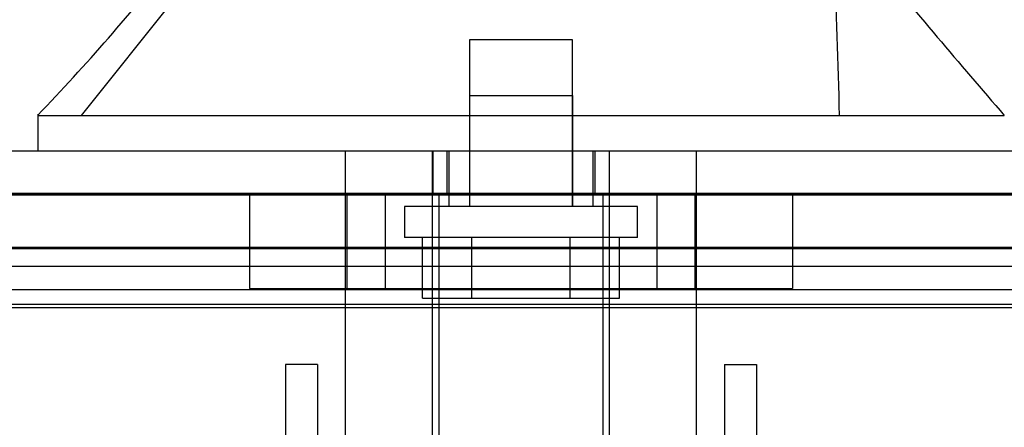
# Model space of a CAD drawing. Header units: inches. Extents: x 1 to 359, y -2 to 239.
# Tile 33 of 83: x 125.654 to 127.874, y 36.15 to 37.068. Entities that reach past the tile are written whole.
import ezdxf
from ezdxf.enums import TextEntityAlignment as Align
from ezdxf.lldxf.tags import DXFTag

# ---------------------------------------------------------------- set-up
doc = ezdxf.new("R2010")
doc.units = ezdxf.units.IN
doc.header["$MEASUREMENT"] = 0
for name, color, linetype in [('COM70220', 7, 'Continuous'), ('COM70839-3', 7, 'Continuous'), ('COM71196-8', 7, 'Continuous'), ('COM71298-3', 7, 'Continuous'), ('COM71299-3', 7, 'Continuous'), ('Default', 7, 'Continuous'), ('HAN13068', 7, 'Continuous'), ('HAN13068_SCREW', 7, 'Continuous'), ('HAN_NUT', 7, 'Continuous'), ('STD26122', 7, 'Continuous')]:
    doc.layers.add(name, color=color, linetype=linetype)
doc.styles.add('SEACAD_Times_New_Roman', font='times.ttf')
tags = doc.linetypes.add('HIDDEN2', pattern=[0.1875, 0.125, -0.0625]).pattern_tags.tags
tags[6:7] = [DXFTag(74, 4), DXFTag(75, 0), DXFTag(340, '0'), DXFTag(46, 0.0), DXFTag(50, 0.0), DXFTag(44, 0.0), DXFTag(45, 0.0)]
tags[4:5] = [DXFTag(74, 4), DXFTag(75, 0), DXFTag(340, '0'), DXFTag(46, 0.0), DXFTag(50, 0.0), DXFTag(44, 0.0), DXFTag(45, 0.0)]
doc.dimstyles.new('HAMMOND_(STH_-_540x360)', dxfattribs={"dimtxt": 2, "dimasz": 2.5, "dimexe": 1, "dimexo": 1, "dimgap": 0.5, "dimtad": 0, "dimtih": 1, "dimtoh": 1, "dimzin": 0, "dimdsep": 46, "dimtxsty": 'SEACAD_Times_New_Roman', "dimblk1": '_SE_FILLED', "dimblk2": '_SE_FILLED', "dimsah": 1, "dimcen": 1, "dimadec": 0, "dimazin": 0, "dimtfac": 0.8, "dimtofl": 0, "dimtmove": 0, "dimatfit": 3, "dimfxl": 1, "dimtolj": 1, "dimtzin": 0, "dimarcsym": 0})

# ---------------------------------------------------------------- blocks, each defined once
blk = doc.blocks.new('SE2')
at = {"layer": 'COM70220', "color": 7, "linetype": 'HIDDEN2'}
for p, q in [((124.8933, 36.677), (157.3613, 36.677)), ((124.8933, 36.676), (157.3613, 36.676)), ((124.8933, 36.674), (157.3613, 36.674)), ((124.8933, 36.428), (157.3613, 36.428))]:
    blk.add_line(p, q, dxfattribs=at)
at = {"layer": 'COM70839-3', "color": 7, "linetype": 'HIDDEN2'}
for p, q in [((126.3251, 36.2922), (126.2531, 36.2922)), ((126.2531, 36.2922), (126.2531, 36.2472)), ((126.3251, 36.2922), (126.3251, 36.2472)), ((127.2435, 36.2922), (127.3155, 36.2922)), ((127.2435, 36.2922), (127.2435, 36.2472)), ((127.3155, 36.2922), (127.3155, 36.2472)), ((126.2531, 36.2472), (126.2531, 35.1502)), ((126.3251, 36.2472), (126.3251, 35.1502)), ((127.2435, 36.2472), (127.2435, 35.1502)), ((127.3155, 36.2472), (127.3155, 35.1502))]:
    blk.add_line(p, q, dxfattribs=at)
at = {"layer": 'COM71196-8', "color": 7, "linetype": 'Continuous'}
blk.add_line((124.3173, 36.773), (157.9373, 36.773), dxfattribs=at)
at = {"layer": 'COM71196-8', "color": 7, "linetype": 'HIDDEN2'}
for p, q in [((126.5858, 36.773), (126.5858, 36.678)), ((126.6173, 36.773), (126.6173, 36.678)), ((126.9513, 36.678), (126.9513, 36.773)), ((126.9828, 36.773), (126.9828, 36.678)), ((124.3173, 36.678), (157.9373, 36.678))]:
    blk.add_line(p, q, dxfattribs=at)
at = {"layer": 'COM71298-3', "color": 7, "linetype": 'HIDDEN2'}
for p, q in [((157.5643, 36.5553), (124.5263, 36.5553)), ((157.3143, 36.5128), (124.7763, 36.5128)), ((157.564, 36.4603), (124.5266, 36.4603)), ((157.3143, 36.4192), (124.7763, 36.4192))]:
    blk.add_line(p, q, dxfattribs=at)
at = {"layer": 'COM71299-3', "color": 7, "linetype": 'HIDDEN2'}
blk.add_line((124.5263, 36.553), (157.5643, 36.553), dxfattribs=at)
at = {"layer": 'HAN13068', "color": 7, "linetype": 'HIDDEN2'}
for p, q in [((125.7934, 36.853), (126.077, 37.208)), ((126.6678, 36.898), (126.9008, 36.898)), ((126.6678, 36.898), (126.6678, 36.648)), ((126.9008, 36.648), (126.9008, 36.898)), ((126.3888, 36.071), (126.3888, 36.773)), ((126.5847, 36.071), (126.5847, 36.773)), ((126.6218, 36.773), (126.6218, 36.648)), ((126.9468, 36.648), (126.9468, 36.773)), ((126.9839, 36.071), (126.9839, 36.773)), ((127.1798, 36.071), (127.1798, 36.773))]:
    blk.add_line(p, q, dxfattribs=at)
at = {"layer": 'HAN13068', "color": 7, "linetype": 'Continuous'}
for p, q in [((125.6944, 36.856), (125.6944, 36.773)), ((125.6944, 36.853), (126.0459, 36.853)), ((126.0459, 36.853), (126.2787, 36.853)), ((126.2787, 36.853), (126.7251, 36.853)), ((126.7251, 36.853), (126.8435, 36.853)), ((126.8435, 36.853), (126.8947, 36.853)), ((126.8947, 36.853), (127.0429, 36.853)), ((127.0429, 36.853), (127.5227, 36.853)), ((127.5227, 36.853), (127.8741, 36.853))]:
    blk.add_line(p, q, dxfattribs=at)
for centre, radius, start, end in [((121.9025, 40.4852), 5.2509, 316.2334, 321.3827), ((139.99, 47.3973), 16.0617, 219.37458, 221.03271)]:
    blk.add_arc(centre, radius, start, end, dxfattribs=at)
at = {"layer": 'HAN13068', "color": 7, "linetype": 'HIDDEN2'}
blk.add_open_spline([(127.5028, 36.853), (127.4991, 36.9713), (127.4953, 37.0897), (127.4916, 37.208)], degree=3, dxfattribs=at)
at = {"layer": 'HAN13068_SCREW', "color": 7, "linetype": 'HIDDEN2'}
for p, q in [((126.9003, 37.023), (126.6683, 37.023)), ((126.6683, 37.023), (126.6683, 36.648)), ((126.9003, 36.648), (126.9003, 37.023)), ((127.0468, 36.648), (126.5218, 36.648)), ((126.5218, 36.648), (126.5218, 36.578)), ((127.0468, 36.578), (127.0468, 36.648)), ((127.0468, 36.578), (126.5218, 36.578)), ((126.562, 36.441), (126.562, 36.578)), ((126.6732, 36.441), (126.6732, 36.578)), ((126.8954, 36.441), (126.8954, 36.578)), ((127.0066, 36.441), (127.0066, 36.578)), ((126.562, 36.441), (126.6732, 36.441)), ((126.6732, 36.441), (126.8954, 36.441)), ((126.8954, 36.441), (127.0066, 36.441))]:
    blk.add_line(p, q, dxfattribs=at)
at = {"layer": 'HAN_NUT', "color": 7, "linetype": 'HIDDEN2'}
for p, q in [((126.1723, 36.678), (126.1723, 36.463)), ((126.3918, 36.678), (126.3918, 36.463)), ((126.4783, 36.678), (126.4783, 36.463)), ((127.0903, 36.678), (127.0903, 36.463)), ((127.1768, 36.463), (127.1768, 36.678)), ((127.3963, 36.678), (127.3963, 36.463)), ((126.1723, 36.463), (126.4783, 36.463)), ((126.4783, 36.463), (127.0903, 36.463)), ((127.0903, 36.463), (127.3963, 36.463))]:
    blk.add_line(p, q, dxfattribs=at)
at = {"layer": 'STD26122', "color": 7, "linetype": 'HIDDEN2'}
for p, q in [((126.5993, 36.678), (126.5993, 35.713)), ((126.9693, 35.713), (126.9693, 36.678))]:
    blk.add_line(p, q, dxfattribs=at)
blk = doc.blocks.new('DMBLK123')
at = {"layer": 'Default', "linetype": 'Continuous', "transparency": 16777216}
for points in [[(127.5133, 43.9265), (125.0133, 43.5098), (127.5133, 43.0931)], [(155.0643, 43.9265), (155.0643, 43.0931), (157.5643, 43.5098)]]:
    blk.add_hatch(color=7, dxfattribs=at).paths.add_polyline_path(points)
at = {"layer": 'Default', "color": 7, "linetype": 'Continuous', "transparency": 16777216}
for p, q in [((125.0133, 37.368), (125.0133, 44.5098)), ((157.5643, 37.553), (157.5643, 44.5098)), ((133.0296, 43.5098), (125.0133, 43.5098)), ((157.5643, 43.5098), (149.548, 43.5098))]:
    blk.add_line(p, q, dxfattribs=at)
at = {"layer": 'Default', "color": 7, "linetype": 'Continuous', "transparency": 16777216, "style": 'SEACAD_Times_New_Roman'}
for s, p in [('32.55', (137.8765, 44.5098)), ('OPENNING', (133.7296, 41.5098))]:
    blk.add_text(s, height=2, dxfattribs=at).set_placement(p, align=Align.TOP_LEFT)
blk = doc.blocks.new('_SE_FILLED')
at = {"color": 0}
blk.add_line((0, 0), (-1, 0), dxfattribs=at)
blk.add_solid([(0, 0), (-1, -0.1665), (-1, 0.1665), (0, 0)], dxfattribs=at)

msp = doc.modelspace()

# ---------------------------------------------------------------- block references
at = {"layer": 'Default'}
msp.add_blockref('SE2', (0, 0), dxfattribs=at)

# ---------------------------------------------------------------- dimensions: what is measured, and where the dimension line sits
at = {"layer": 'Default', "color": 7, "linetype": 'Continuous'}
dim = msp.add_linear_dim(base=(125.0133, 43.5098), p1=(157.5643, 36.553), p2=(125.0133, 36.368), text='\\A1;<>\\POPENNING', dimstyle='HAMMOND_(STH_-_540x360)', dxfattribs=at)
dim.commit()
dim.dimension.update_dxf_attribs({"geometry": 'DMBLK123', "text_midpoint": (141.2888, 43.5098), "dimtype": 160})

doc.saveas('drawing.dxf')
